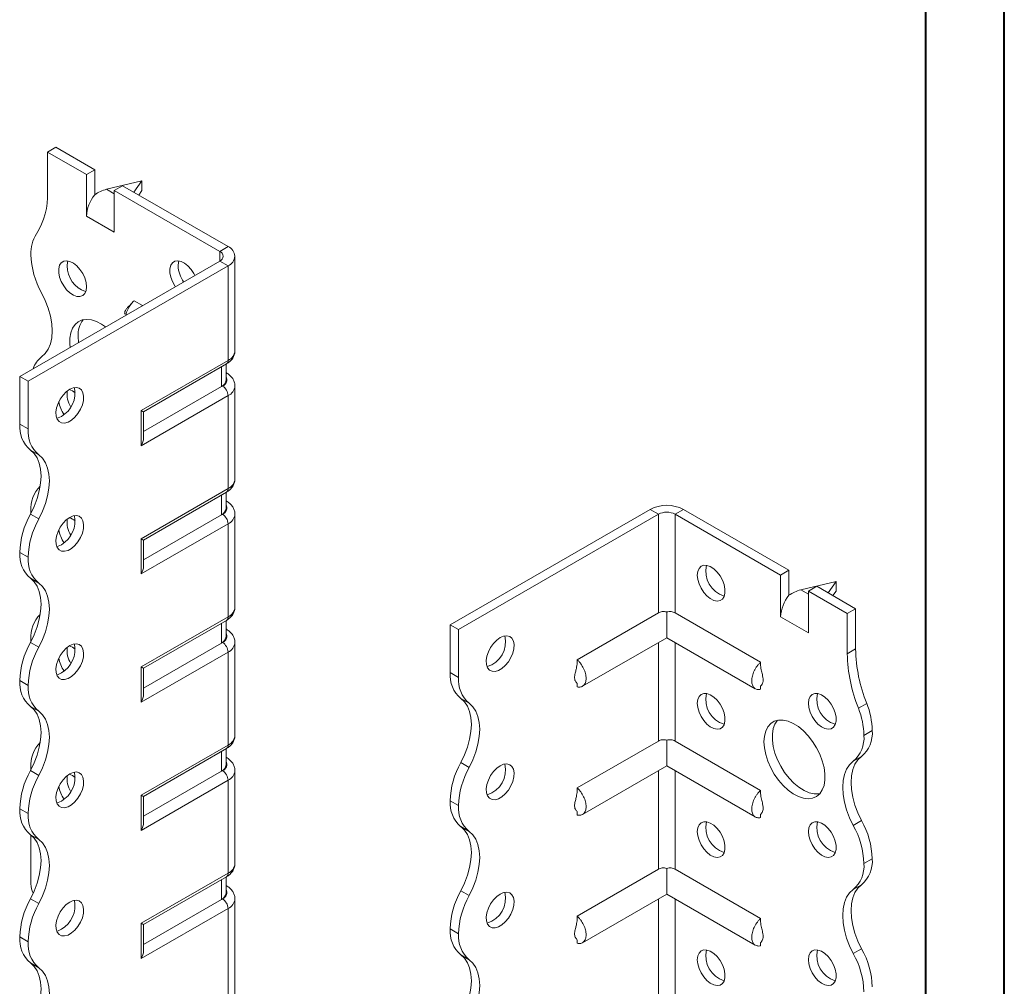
# Model space of a CAD drawing. Header units: millimetres. Extents: x 0 to 210, y 0 to 297.
# Tile 4 of 6: x 147 to 210, y 87 to 149. Entities that reach past the tile are written whole.
import ezdxf

# ---------------------------------------------------------------- set-up
doc = ezdxf.new("R2010")
doc.units = ezdxf.units.MM

msp = doc.modelspace()

# ---------------------------------------------------------------- linework, layer by layer
at = {"color": 7, "linetype": 'Continuous', "lineweight": 40}
for p, q in [((210.079, 0.215), (210.079, 297.215)), ((205.079, 5.215), (205.079, 292.215))]:
    msp.add_line(p, q, dxfattribs=at)
at = {"color": 7, "linetype": 'Continuous', "lineweight": 15}
for p, q in [((149.169, 140.284), (149.699, 140.59)), ((152.174, 139.161), (149.699, 140.59)), ((149.169, 140.284), (149.169, 137.72)), ((151.643, 138.855), (149.169, 140.284)), ((152.174, 139.161), (151.643, 138.855)), ((152.174, 137.568), (152.174, 139.161)), ((151.643, 136.202), (151.643, 138.855)), ((155.179, 138.447), (152.925, 137.911)), ((152.925, 137.911), (153.411, 137.63)), ((153.411, 137.835), (153.941, 138.141)), ((160.659, 134.263), (153.941, 138.141)), ((154.663, 137.724), (155.179, 138.447)), ((155.179, 138.447), (155.179, 137.834)), ((153.411, 135.181), (153.411, 137.835)), ((160.129, 133.957), (153.411, 137.835)), ((155.179, 137.834), (154.973, 137.546)), ((151.643, 136.202), (153.411, 135.181)), ((160.129, 133.957), (160.659, 134.263)), ((160.129, 133.957), (160.129, 133.345)), ((161.098, 127.629), (161.098, 133.651)), ((147.401, 125.997), (160.129, 133.345)), ((147.931, 125.691), (160.659, 133.038)), ((160.129, 133.345), (160.659, 133.038)), ((160.659, 127.016), (160.659, 133.038)), ((155.219, 130.51), (154.684, 130.819)), ((151.113, 128.546), (151.14, 128.156)), ((155.133, 123.826), (160.659, 127.016)), ((155.279, 123.742), (160.555, 126.787)), ((160.532, 125.753), (160.532, 126.774)), ((160.239, 125.345), (160.239, 126.605)), ((160.555, 126.224), (160.532, 126.238)), ((160.555, 126.224), (160.532, 126.236)), ((147.931, 125.691), (147.401, 125.997)), ((147.401, 122.955), (147.401, 125.997)), ((147.931, 122.649), (147.931, 125.691)), ((160.305, 125.383), (160.239, 125.345)), ((161.098, 119.463), (161.098, 125.383)), ((160.659, 124.771), (155.133, 121.581)), ((160.239, 125.345), (155.279, 122.482)), ((160.659, 118.851), (160.659, 124.771)), ((155.133, 121.581), (155.133, 123.826)), ((155.279, 122.074), (155.279, 123.742)), ((147.401, 122.955), (147.931, 122.649)), ((148.606, 120.998), (148.076, 121.304)), ((155.133, 115.661), (160.659, 118.851)), ((155.279, 115.576), (160.555, 118.622)), ((160.532, 117.588), (160.532, 118.609)), ((160.239, 117.18), (160.239, 118.44)), ((160.555, 118.059), (160.532, 118.072)), ((160.555, 118.059), (160.532, 118.07)), ((148.108, 117.421), (148.11, 117.286)), ((174.801, 110.179), (187.529, 117.527)), ((188.059, 117.22), (187.529, 117.527)), ((189.12, 117.22), (189.65, 117.527)), ((189.65, 117.527), (196.368, 113.649)), ((148.076, 117.221), (148.606, 116.915)), ((160.659, 116.606), (155.133, 113.415)), ((160.239, 117.18), (155.279, 114.316)), ((160.305, 117.218), (160.239, 117.18)), ((160.659, 110.686), (160.659, 116.606)), ((161.098, 111.298), (161.098, 117.218)), ((175.331, 109.873), (188.059, 117.22)), ((188.059, 117.22), (188.059, 110.94)), ((189.12, 110.94), (189.12, 117.22)), ((189.12, 117.22), (195.838, 113.343)), ((155.133, 113.415), (155.133, 115.661)), ((155.279, 113.908), (155.279, 115.576)), ((147.931, 114.484), (147.401, 114.79)), ((147.401, 114.789), (147.401, 114.79)), ((147.401, 114.789), (147.931, 114.483)), ((147.931, 114.483), (147.931, 114.484)), ((196.368, 113.649), (195.838, 113.343)), ((196.368, 112.056), (196.368, 113.649)), ((148.606, 112.832), (148.076, 113.139)), ((195.838, 110.689), (195.838, 113.343)), ((199.373, 112.934), (197.119, 112.398)), ((198.858, 112.211), (199.373, 112.934)), ((199.373, 112.934), (199.373, 112.322)), ((197.119, 112.398), (197.605, 112.118)), ((197.605, 112.322), (198.136, 112.628)), ((197.605, 109.668), (197.605, 112.322)), ((197.605, 112.322), (200.08, 110.893)), ((198.136, 112.628), (200.611, 111.199)), ((199.373, 112.322), (199.167, 112.033)), ((188.59, 110.994), (188.59, 109.357)), ((200.08, 110.893), (200.611, 111.199)), ((200.611, 111.199), (200.611, 108.636)), ((155.133, 107.495), (160.659, 110.686)), ((155.279, 107.411), (160.555, 110.457)), ((160.532, 109.423), (160.532, 110.443)), ((188.059, 110.94), (182.887, 107.954)), ((189.12, 110.94), (194.565, 107.797)), ((195.838, 110.689), (197.605, 109.668)), ((200.08, 110.893), (200.08, 108.329)), ((160.239, 109.014), (160.239, 110.274)), ((160.555, 109.894), (160.532, 109.907)), ((160.555, 109.894), (160.532, 109.905)), ((174.801, 110.179), (175.331, 109.873)), ((174.801, 107.138), (174.801, 110.179)), ((175.331, 106.831), (175.331, 109.873)), ((148.108, 109.255), (148.11, 109.121)), ((183.225, 106.26), (188.59, 109.357)), ((188.59, 109.357), (194.227, 106.102)), ((148.076, 109.056), (148.606, 108.749)), ((160.239, 109.014), (155.279, 106.151)), ((160.305, 109.052), (160.239, 109.014)), ((161.098, 103.132), (161.098, 109.052)), ((188.059, 109.051), (188.059, 102.775)), ((189.12, 102.775), (189.12, 109.051)), ((200.08, 108.329), (200.611, 108.636)), ((160.659, 108.44), (155.133, 105.25)), ((160.659, 102.52), (160.659, 108.44)), ((155.133, 105.25), (155.133, 107.495)), ((155.279, 105.743), (155.279, 107.411)), ((147.931, 106.318), (147.401, 106.624)), ((147.401, 106.624), (147.931, 106.318)), ((147.401, 106.624), (147.401, 106.624)), ((174.801, 107.138), (175.331, 106.831)), ((147.931, 106.318), (147.931, 106.318)), ((182.887, 106.447), (182.887, 106.226)), ((194.565, 106.284), (194.565, 106.069)), ((176.007, 105.18), (175.476, 105.486)), ((148.606, 104.667), (148.076, 104.973)), ((200.787, 104.866), (201.318, 105.172)), ((201.141, 103.136), (201.671, 103.443)), ((188.59, 102.829), (188.59, 101.191)), ((155.133, 99.33), (160.659, 102.52)), ((155.279, 99.245), (160.555, 102.291)), ((160.532, 101.257), (160.532, 102.278)), ((188.059, 102.775), (182.887, 99.789)), ((189.12, 102.775), (194.565, 99.631)), ((160.239, 100.849), (160.239, 102.109)), ((160.555, 101.728), (160.532, 101.742)), ((160.555, 101.728), (160.532, 101.739)), ((200.996, 101.791), (200.466, 101.485)), ((148.108, 101.09), (148.108, 100.95)), ((175.476, 101.403), (176.007, 101.097)), ((183.225, 98.094), (188.59, 101.191)), ((188.59, 101.191), (194.227, 97.937)), ((148.076, 100.89), (148.606, 100.584)), ((160.239, 100.849), (155.279, 97.986)), ((160.305, 100.887), (160.239, 100.849)), ((161.098, 94.967), (161.098, 100.887)), ((188.059, 100.885), (188.059, 94.609)), ((189.12, 94.609), (189.12, 100.885)), ((160.659, 100.275), (155.133, 97.085)), ((160.659, 94.355), (160.659, 100.275)), ((155.133, 97.085), (155.133, 99.33)), ((155.279, 97.577), (155.279, 99.245)), ((147.931, 98.153), (147.401, 98.459)), ((147.401, 98.458), (147.401, 98.459)), ((147.401, 98.458), (147.931, 98.152)), ((175.331, 98.666), (174.801, 98.972)), ((174.801, 98.971), (174.801, 98.972)), ((174.801, 98.971), (175.331, 98.665)), ((175.331, 98.665), (175.331, 98.666)), ((147.931, 98.152), (147.931, 98.153)), ((182.887, 98.282), (182.887, 98.06)), ((194.565, 98.119), (194.565, 97.903)), ((176.007, 97.015), (175.476, 97.321)), ((200.466, 97.402), (200.996, 97.708)), ((148.606, 96.502), (148.076, 96.808)), ((148.108, 96.784), (148.108, 93.671)), ((188.59, 94.663), (188.59, 93.026)), ((201.671, 95.278), (201.141, 94.972)), ((201.141, 94.971), (201.671, 95.277)), ((201.141, 94.972), (201.141, 94.971)), ((201.671, 95.278), (201.671, 95.277)), ((155.133, 91.165), (160.659, 94.355)), ((155.279, 91.08), (160.555, 94.126)), ((160.532, 93.092), (160.532, 94.113)), ((188.059, 94.609), (182.887, 91.623)), ((189.12, 94.609), (194.565, 91.466)), ((160.239, 92.684), (160.239, 93.943)), ((160.555, 93.563), (160.532, 93.576)), ((160.555, 93.563), (160.532, 93.574)), ((200.996, 93.626), (200.466, 93.319)), ((175.476, 93.238), (176.007, 92.932)), ((183.225, 89.929), (188.59, 93.026)), ((188.59, 93.026), (194.227, 89.772)), ((148.076, 92.724), (148.606, 92.418)), ((160.239, 92.684), (155.279, 89.82)), ((160.305, 92.722), (160.239, 92.684)), ((161.098, 72.206), (161.098, 92.722)), ((188.059, 92.72), (188.059, 86.444)), ((189.12, 86.444), (189.12, 92.72)), ((160.659, 92.109), (155.133, 88.919)), ((160.659, 71.594), (160.659, 92.109)), ((155.133, 88.919), (155.133, 91.165)), ((155.279, 89.412), (155.279, 91.08)), ((147.931, 89.988), (147.401, 90.294)), ((147.401, 90.293), (147.401, 90.294)), ((147.401, 90.293), (147.931, 89.987)), ((175.331, 90.5), (174.801, 90.806)), ((174.801, 90.806), (175.331, 90.5)), ((174.801, 90.806), (174.801, 90.806)), ((175.331, 90.5), (175.331, 90.5)), ((147.931, 89.987), (147.931, 89.988)), ((182.887, 90.116), (182.887, 89.895)), ((194.565, 89.954), (194.565, 89.738)), ((176.007, 88.849), (175.476, 89.155)), ((200.466, 89.237), (200.996, 89.543)), ((148.606, 88.336), (148.076, 88.642))]:
    msp.add_line(p, q, dxfattribs=at)
at = {"color": 7, "linetype": 'Continuous', "lineweight": 15, "flags": 128}
for points in [[(151.643, 131.711), (151.616, 131.98), (151.534, 132.265), (151.404, 132.548), (151.233, 132.809), (151.033, 133.034), (150.815, 133.207), (150.594, 133.319), (150.383, 133.362), (150.196, 133.333), (150.044, 133.234), (149.938, 133.071), (149.883, 132.855), (149.883, 132.599), (149.938, 132.32), (150.044, 132.034), (150.196, 131.76), (150.383, 131.515), (150.594, 131.314), (150.815, 131.17), (151.033, 131.092), (151.233, 131.086), (151.404, 131.15), (151.534, 131.282), (151.616, 131.473), (151.643, 131.711)], [(150.459, 133.354), (150.434, 133.275), (150.406, 133.037)], [(158.538, 132.426), (158.475, 132.548), (158.304, 132.81), (158.104, 133.035), (157.886, 133.208), (157.665, 133.32), (157.454, 133.362), (157.267, 133.333), (157.116, 133.234), (157.009, 133.072), (156.954, 132.856), (156.954, 132.6), (157.009, 132.32), (157.116, 132.034), (157.267, 131.76), (157.3, 131.712)], [(157.53, 133.355), (157.505, 133.276), (157.477, 133.038)], [(148.783, 127.238), (149.019, 127.455), (149.208, 127.735), (149.346, 128.073), (149.43, 128.46), (149.458, 128.889), (149.43, 129.351), (149.346, 129.835), (149.208, 130.332), (149.019, 130.831), (148.783, 131.32)], [(152.852, 129.144), (152.61, 129.313), (152.28, 129.488), (151.958, 129.593), (151.652, 129.628), (151.371, 129.59), (151.123, 129.482), (150.916, 129.305), (150.755, 129.065), (150.645, 128.77), (150.59, 128.427), (150.59, 128.046), (150.61, 127.85)], [(150.583, 125.18), (150.363, 125.021), (150.157, 124.808), (149.978, 124.554), (149.836, 124.276), (149.742, 123.99), (149.701, 123.714), (149.715, 123.467), (149.783, 123.263), (149.902, 123.116), (150.063, 123.034), (150.257, 123.023), (150.472, 123.083), (150.694, 123.211), (150.908, 123.398), (151.102, 123.634), (151.264, 123.902), (151.382, 124.187), (151.451, 124.469), (151.465, 124.733), (151.423, 124.96), (151.329, 125.137), (151.188, 125.253), (151.009, 125.3), (150.803, 125.275), (150.583, 125.18)], [(150.052, 123.445), (149.833, 123.35), (149.752, 123.332)], [(148.076, 121.304), (148.312, 121.087), (148.501, 120.806), (148.639, 120.469), (148.723, 120.081), (148.751, 119.652), (148.723, 119.191), (148.639, 118.706), (148.501, 118.21), (148.312, 117.711), (148.076, 117.221)], [(148.606, 116.915), (148.842, 117.405), (149.032, 117.903), (149.169, 118.4), (149.253, 118.884), (149.282, 119.346), (149.253, 119.775), (149.169, 120.163), (149.032, 120.5), (148.842, 120.78), (148.606, 120.998)], [(150.583, 117.015), (150.363, 116.856), (150.157, 116.643), (149.978, 116.389), (149.836, 116.11), (149.742, 115.824), (149.701, 115.549), (149.715, 115.302), (149.783, 115.098), (149.902, 114.95), (150.063, 114.868), (150.257, 114.857), (150.472, 114.917), (150.694, 115.045), (150.908, 115.233), (151.102, 115.468), (151.264, 115.737), (151.382, 116.021), (151.451, 116.304), (151.465, 116.567), (151.423, 116.795), (151.329, 116.972), (151.188, 117.087), (151.009, 117.134), (150.803, 117.11), (150.583, 117.015)], [(150.052, 115.28), (149.833, 115.185), (149.752, 115.167)], [(190.534, 113.342), (190.562, 113.58), (190.644, 113.771), (190.774, 113.902), (190.945, 113.967), (191.145, 113.96), (191.363, 113.883), (191.584, 113.739), (191.794, 113.538), (191.982, 113.293), (192.133, 113.019), (192.24, 112.733), (192.295, 112.454), (192.295, 112.198), (192.24, 111.982), (192.133, 111.819), (191.982, 111.72), (191.794, 111.691), (191.584, 111.734), (191.363, 111.845), (191.145, 112.019), (190.945, 112.243), (190.774, 112.505), (190.644, 112.787), (190.562, 113.072), (190.534, 113.342)], [(148.076, 113.139), (148.312, 112.921), (148.501, 112.641), (148.639, 112.303), (148.723, 111.916), (148.751, 111.487), (148.723, 111.025), (148.639, 110.541), (148.501, 110.044), (148.312, 109.546), (148.076, 109.056)], [(148.606, 108.749), (148.842, 109.239), (149.032, 109.738), (149.17, 110.235), (149.253, 110.719), (149.282, 111.181), (149.253, 111.61), (149.169, 111.997), (149.031, 112.335), (148.842, 112.615), (148.606, 112.832)], [(177.983, 109.362), (177.763, 109.203), (177.557, 108.99), (177.378, 108.736), (177.237, 108.458), (177.142, 108.172), (177.101, 107.896), (177.115, 107.649), (177.183, 107.445), (177.302, 107.298), (177.464, 107.216), (177.658, 107.205), (177.872, 107.265), (178.094, 107.393), (178.308, 107.58), (178.503, 107.816), (178.664, 108.084), (178.783, 108.369), (178.851, 108.652), (178.865, 108.915), (178.824, 109.142), (178.729, 109.319), (178.588, 109.435), (178.409, 109.482), (178.203, 109.457), (177.983, 109.362)], [(150.583, 108.849), (150.363, 108.69), (150.157, 108.477), (149.978, 108.223), (149.836, 107.945), (149.742, 107.659), (149.701, 107.383), (149.715, 107.136), (149.783, 106.932), (149.902, 106.785), (150.063, 106.703), (150.257, 106.692), (150.472, 106.752), (150.694, 106.88), (150.908, 107.067), (151.102, 107.303), (151.264, 107.571), (151.382, 107.856), (151.451, 108.139), (151.465, 108.402), (151.423, 108.629), (151.329, 108.806), (151.188, 108.922), (151.009, 108.969), (150.803, 108.944), (150.583, 108.849)], [(150.052, 107.114), (149.833, 107.019), (149.752, 107.001)], [(175.476, 101.403), (175.713, 101.893), (175.902, 102.392), (176.04, 102.888), (176.124, 103.373), (176.152, 103.834), (176.124, 104.263), (176.04, 104.651), (175.902, 104.988), (175.713, 105.269), (175.476, 105.486)], [(190.534, 105.177), (190.562, 105.414), (190.644, 105.605), (190.774, 105.737), (190.945, 105.802), (191.145, 105.795), (191.363, 105.717), (191.584, 105.573), (191.794, 105.373), (191.982, 105.128), (192.133, 104.854), (192.24, 104.568), (192.295, 104.288), (192.295, 104.032), (192.24, 103.816), (192.133, 103.654), (191.982, 103.555), (191.794, 103.526), (191.584, 103.568), (191.363, 103.68), (191.145, 103.853), (190.945, 104.078), (190.774, 104.34), (190.644, 104.622), (190.562, 104.907), (190.534, 105.177)], [(197.605, 105.177), (197.633, 105.415), (197.715, 105.606), (197.845, 105.738), (198.016, 105.802), (198.216, 105.795), (198.434, 105.718), (198.655, 105.574), (198.866, 105.373), (199.053, 105.128), (199.204, 104.854), (199.311, 104.568), (199.366, 104.289), (199.366, 104.033), (199.311, 103.817), (199.204, 103.654), (199.053, 103.555), (198.866, 103.526), (198.655, 103.569), (198.434, 103.68), (198.216, 103.854), (198.016, 104.079), (197.845, 104.34), (197.715, 104.622), (197.633, 104.907), (197.605, 105.177)], [(148.076, 104.973), (148.312, 104.756), (148.501, 104.476), (148.639, 104.138), (148.723, 103.751), (148.751, 103.322), (148.723, 102.86), (148.639, 102.376), (148.501, 101.879), (148.312, 101.38), (148.076, 100.89)], [(176.007, 101.097), (176.243, 101.587), (176.432, 102.085), (176.57, 102.582), (176.654, 103.067), (176.682, 103.528), (176.654, 103.957), (176.57, 104.345), (176.432, 104.682), (176.243, 104.962), (176.007, 105.18)], [(148.606, 100.584), (148.842, 101.074), (149.032, 101.573), (149.17, 102.069), (149.253, 102.554), (149.282, 103.015), (149.253, 103.445), (149.169, 103.832), (149.031, 104.169), (148.842, 104.45), (148.606, 104.667)], [(194.777, 102.727), (194.805, 103.091), (194.888, 103.411), (195.024, 103.68), (195.209, 103.889), (195.437, 104.032), (195.702, 104.106), (195.996, 104.107), (196.312, 104.036), (196.639, 103.896), (196.968, 103.69), (197.291, 103.423), (197.597, 103.105), (197.878, 102.743), (198.125, 102.348), (198.333, 101.932), (198.493, 101.507), (198.603, 101.084), (198.659, 100.677), (198.659, 100.296), (198.603, 99.953), (198.493, 99.657), (198.333, 99.417), (198.125, 99.241), (197.878, 99.132), (197.597, 99.094), (197.291, 99.129), (196.968, 99.235), (196.639, 99.409), (196.312, 99.646), (195.996, 99.94), (195.702, 100.281), (195.437, 100.661), (195.209, 101.068), (195.024, 101.49), (194.888, 101.915), (194.805, 102.332), (194.777, 102.727)], [(195.638, 104.095), (195.48, 103.859), (195.37, 103.563), (195.314, 103.22), (195.314, 102.839), (195.37, 102.432), (195.48, 102.009), (195.641, 101.584), (195.848, 101.168), (196.095, 100.773), (196.376, 100.411), (196.682, 100.093), (197.005, 99.826), (197.334, 99.62), (197.661, 99.479), (197.977, 99.409), (198.271, 99.41), (198.336, 99.421)], [(200.996, 101.791), (200.76, 101.574), (200.571, 101.293), (200.433, 100.956), (200.349, 100.568), (200.321, 100.139), (200.349, 99.678), (200.433, 99.193), (200.571, 98.696), (200.76, 98.198), (200.996, 97.708)], [(177.983, 101.197), (177.763, 101.038), (177.557, 100.825), (177.378, 100.571), (177.237, 100.292), (177.142, 100.006), (177.101, 99.731), (177.115, 99.484), (177.183, 99.28), (177.302, 99.132), (177.464, 99.05), (177.658, 99.039), (177.872, 99.1), (178.094, 99.227), (178.308, 99.415), (178.503, 99.65), (178.664, 99.919), (178.783, 100.203), (178.851, 100.486), (178.865, 100.749), (178.824, 100.977), (178.729, 101.154), (178.588, 101.269), (178.409, 101.316), (178.203, 101.292), (177.983, 101.197)], [(200.466, 97.402), (200.23, 97.892), (200.041, 98.39), (199.903, 98.887), (199.819, 99.371), (199.79, 99.833), (199.818, 100.262), (199.902, 100.65), (200.04, 100.987), (200.229, 101.268), (200.466, 101.485)], [(150.583, 100.684), (150.363, 100.525), (150.157, 100.312), (149.978, 100.058), (149.836, 99.779), (149.742, 99.493), (149.701, 99.218), (149.715, 98.971), (149.783, 98.767), (149.902, 98.619), (150.063, 98.538), (150.257, 98.526), (150.472, 98.587), (150.694, 98.715), (150.908, 98.902), (151.102, 99.137), (151.264, 99.406), (151.382, 99.69), (151.451, 99.973), (151.465, 100.237), (151.423, 100.464), (151.329, 100.641), (151.188, 100.757), (151.009, 100.803), (150.803, 100.779), (150.583, 100.684)], [(150.052, 98.949), (149.833, 98.854), (149.752, 98.836)], [(175.476, 93.238), (175.713, 93.728), (175.902, 94.226), (176.04, 94.723), (176.124, 95.207), (176.152, 95.669), (176.123, 96.098), (176.039, 96.486), (175.901, 96.823), (175.712, 97.103), (175.476, 97.321)], [(190.534, 97.011), (190.562, 97.249), (190.644, 97.44), (190.774, 97.572), (190.945, 97.636), (191.145, 97.629), (191.363, 97.552), (191.584, 97.408), (191.794, 97.207), (191.982, 96.962), (192.133, 96.688), (192.24, 96.402), (192.295, 96.123), (192.295, 95.867), (192.24, 95.651), (192.133, 95.488), (191.982, 95.389), (191.794, 95.36), (191.584, 95.403), (191.363, 95.514), (191.145, 95.688), (190.945, 95.913), (190.774, 96.174), (190.644, 96.456), (190.562, 96.741), (190.534, 97.011)], [(197.605, 97.012), (197.633, 97.25), (197.715, 97.441), (197.845, 97.572), (198.016, 97.637), (198.216, 97.63), (198.434, 97.552), (198.655, 97.409), (198.866, 97.208), (199.053, 96.963), (199.204, 96.689), (199.311, 96.403), (199.366, 96.123), (199.366, 95.867), (199.311, 95.651), (199.204, 95.489), (199.053, 95.39), (198.866, 95.361), (198.655, 95.403), (198.434, 95.515), (198.216, 95.689), (198.016, 95.913), (197.845, 96.175), (197.715, 96.457), (197.633, 96.742), (197.605, 97.012)], [(148.076, 96.808), (148.312, 96.59), (148.501, 96.31), (148.639, 95.973), (148.723, 95.585), (148.751, 95.156), (148.723, 94.694), (148.639, 94.21), (148.501, 93.713), (148.312, 93.214), (148.076, 92.724)], [(176.007, 92.932), (176.243, 93.421), (176.432, 93.92), (176.57, 94.417), (176.654, 94.901), (176.682, 95.363), (176.654, 95.792), (176.57, 96.179), (176.432, 96.517), (176.243, 96.797), (176.007, 97.015)], [(148.606, 92.418), (148.842, 92.908), (149.031, 93.407), (149.169, 93.904), (149.253, 94.388), (149.282, 94.85), (149.253, 95.279), (149.169, 95.666), (149.031, 96.004), (148.842, 96.284), (148.606, 96.502)], [(200.996, 93.626), (200.76, 93.408), (200.571, 93.128), (200.433, 92.79), (200.349, 92.403), (200.321, 91.974), (200.349, 91.512), (200.433, 91.028), (200.571, 90.531), (200.76, 90.033), (200.996, 89.543)], [(177.983, 93.031), (177.763, 92.872), (177.557, 92.659), (177.378, 92.405), (177.237, 92.127), (177.142, 91.841), (177.101, 91.566), (177.115, 91.318), (177.183, 91.114), (177.302, 90.967), (177.464, 90.885), (177.658, 90.874), (177.872, 90.934), (178.094, 91.062), (178.308, 91.25), (178.503, 91.485), (178.664, 91.753), (178.783, 92.038), (178.851, 92.321), (178.865, 92.584), (178.824, 92.811), (178.729, 92.988), (178.588, 93.104), (178.409, 93.151), (178.203, 93.126), (177.983, 93.031)], [(200.466, 89.237), (200.229, 89.727), (200.04, 90.225), (199.902, 90.722), (199.818, 91.206), (199.79, 91.668), (199.818, 92.097), (199.902, 92.484), (200.04, 92.822), (200.229, 93.102), (200.466, 93.319)], [(150.583, 92.519), (150.363, 92.36), (150.157, 92.146), (149.978, 91.893), (149.836, 91.614), (149.742, 91.328), (149.701, 91.053), (149.715, 90.805), (149.783, 90.602), (149.902, 90.454), (150.063, 90.372), (150.257, 90.361), (150.472, 90.421), (150.694, 90.549), (150.908, 90.737), (151.102, 90.972), (151.264, 91.24), (151.382, 91.525), (151.451, 91.808), (151.465, 92.071), (151.423, 92.299), (151.329, 92.476), (151.188, 92.591), (151.009, 92.638), (150.803, 92.613), (150.583, 92.519)], [(150.052, 90.783), (149.833, 90.688), (149.752, 90.671)], [(175.476, 85.072), (175.713, 85.562), (175.902, 86.061), (176.04, 86.558), (176.124, 87.042), (176.152, 87.504), (176.123, 87.933), (176.039, 88.32), (175.901, 88.658), (175.712, 88.938), (175.476, 89.155)], [(190.534, 88.846), (190.562, 89.084), (190.644, 89.274), (190.774, 89.406), (190.945, 89.471), (191.145, 89.464), (191.363, 89.386), (191.584, 89.243), (191.794, 89.042), (191.982, 88.797), (192.133, 88.523), (192.24, 88.237), (192.295, 87.957), (192.295, 87.701), (192.24, 87.485), (192.133, 87.323), (191.982, 87.224), (191.794, 87.195), (191.584, 87.237), (191.363, 87.349), (191.145, 87.523), (190.945, 87.747), (190.774, 88.009), (190.644, 88.291), (190.562, 88.576), (190.534, 88.846)], [(197.605, 88.847), (197.633, 89.084), (197.715, 89.275), (197.845, 89.407), (198.016, 89.471), (198.216, 89.465), (198.434, 89.387), (198.655, 89.243), (198.866, 89.043), (199.053, 88.797), (199.204, 88.523), (199.311, 88.238), (199.366, 87.958), (199.366, 87.702), (199.311, 87.486), (199.204, 87.324), (199.053, 87.225), (198.866, 87.195), (198.655, 87.238), (198.434, 87.35), (198.216, 87.523), (198.016, 87.748), (197.845, 88.01), (197.715, 88.292), (197.633, 88.577), (197.605, 88.847)], [(148.076, 88.642), (148.312, 88.425), (148.501, 88.145), (148.639, 87.807), (148.723, 87.42), (148.751, 86.991), (148.723, 86.529), (148.639, 86.044), (148.501, 85.548), (148.312, 85.049), (148.076, 84.559)], [(176.007, 84.766), (176.243, 85.256), (176.432, 85.755), (176.57, 86.252), (176.654, 86.736), (176.682, 87.198), (176.654, 87.627), (176.57, 88.014), (176.432, 88.351), (176.243, 88.632), (176.007, 88.849)], [(148.606, 84.253), (148.842, 84.743), (149.031, 85.241), (149.169, 85.738), (149.253, 86.223), (149.282, 86.684), (149.253, 87.114), (149.169, 87.501), (149.031, 87.839), (148.842, 88.119), (148.606, 88.336)]]:
    msp.add_lwpolyline(points, dxfattribs=at)
at = {"color": 7, "linetype": 'Continuous', "lineweight": 15}
for centre, radius, start, end in [((144.564, 137.532), 4.608, 327.74846, 2.33871), ((153.943, 136.096), 2.302, 140.22793, 177.36071), ((150.409, 133.844), 2.303, 147.74162, 182.29833), ((160.427, 133.651), 0.655, 290.78342, 69.21658), ((153.417, 133.917), 5.312, 181.78232, 209.26309), ((160.012, 133.651), 0.327, 290.78342, 69.21658), ((152.155, 133.049), 1.749, 180.39184, 251.17176), ((159.363, 133.12), 1.888, 182.4818, 215.71501), ((152.672, 128.643), 1.562, 141.86653, 183.55936), ((160.348, 127.704), 0.754, 294.37466, 354.3052), ((149.723, 126.001), 1.553, 127.23476, 161.82827), ((160.414, 126.989), 0.246, 305.01333, 6.29885), ((160.156, 125.788), 0.431, 290.26685, 29.20572), ((160.032, 125.803), 0.503, 294.37466, 354.3052), ((159.891, 124.736), 0.768, 2.60548, 57.39452), ((160.363, 125.447), 0.738, 293.67454, 355.22508), ((149.167, 124.954), 1.749, 300.39229, 11.17657), ((151.995, 124.864), 1.584, 172.42806, 211.21507), ((150.21, 124.102), 1.119, 49.55922, 71.88464), ((151.869, 124.699), 2.005, 188.89661, 214.6427), ((149.354, 122.79), 1.96, 175.16429, 229.31203), ((149.884, 122.484), 1.96, 175.16429, 229.31203), ((160.348, 119.538), 0.754, 294.37466, 354.3052), ((150.111, 117.578), 2.009, 134.71765, 184.47723), ((160.414, 118.824), 0.246, 305.01333, 6.29885), ((160.032, 117.638), 0.503, 294.37466, 354.3052), ((160.156, 117.622), 0.431, 290.26685, 29.20572), ((188.59, 115.48), 2.306, 62.60967, 117.39033), ((188.59, 116.197), 1.153, 62.60967, 117.39033), ((152.71, 114.625), 5.312, 150.73691, 178.21768), ((153.24, 114.318), 5.312, 150.73691, 178.21768), ((149.167, 116.788), 1.749, 300.39229, 11.17657), ((151.995, 116.699), 1.584, 172.42806, 211.21507), ((150.21, 115.936), 1.119, 49.55922, 71.88464), ((159.891, 116.571), 0.768, 2.60548, 57.39452), ((160.363, 117.282), 0.738, 293.67454, 355.22508), ((151.869, 116.534), 2.005, 188.89661, 214.6427), ((149.352, 114.624), 1.959, 175.16254, 229.32327), ((149.883, 114.318), 1.959, 175.16254, 229.32327), ((192.723, 113.585), 1.65, 166.69046, 253.30416), ((198.137, 110.583), 2.302, 140.22793, 177.36071), ((160.348, 111.373), 0.754, 294.37466, 354.3052), ((150.111, 109.412), 2.009, 134.71765, 184.47723), ((160.414, 110.659), 0.246, 305.01333, 6.29885), ((160.032, 109.472), 0.503, 294.37466, 354.3052), ((160.156, 109.457), 0.431, 290.26685, 29.20572), ((176.678, 109.095), 1.65, 286.69605, 13.30932), ((152.71, 106.459), 5.312, 150.73691, 178.21768), ((153.24, 106.153), 5.312, 150.73691, 178.21768), ((149.167, 108.623), 1.749, 300.39229, 11.17657), ((151.995, 108.533), 1.584, 172.42806, 211.21507), ((150.21, 107.771), 1.119, 49.55922, 71.88464), ((159.891, 108.405), 0.768, 2.60548, 57.39452), ((160.363, 109.116), 0.738, 293.67454, 355.22508), ((210.367, 108.824), 9.758, 181.10398, 201.97437), ((151.869, 108.368), 2.005, 188.89661, 214.6427), ((209.837, 108.517), 9.758, 181.10398, 201.97437), ((149.352, 106.459), 1.959, 175.16254, 229.32327), ((176.754, 106.972), 1.96, 175.16429, 229.31203), ((177.285, 106.666), 1.96, 175.16429, 229.31203), ((149.883, 106.153), 1.959, 175.16254, 229.32327), ((192.723, 105.42), 1.65, 166.69046, 253.30416), ((199.794, 105.421), 1.65, 166.69046, 253.30416), ((196.261, 103.04), 4.881, 1.13517, 21.97152), ((196.791, 103.346), 4.881, 1.13517, 21.97152), ((199.718, 103.277), 1.96, 310.68797, 4.83571), ((160.348, 103.207), 0.754, 294.37466, 354.3052), ((199.188, 102.971), 1.96, 310.68797, 4.83571), ((150.111, 101.247), 2.009, 134.72167, 184.47672), ((160.414, 102.493), 0.246, 305.01333, 6.29885), ((160.032, 101.307), 0.503, 294.37466, 354.3052), ((160.156, 101.291), 0.431, 290.26685, 29.20572), ((180.11, 98.807), 5.312, 150.73691, 178.21768), ((180.641, 98.5), 5.312, 150.73691, 178.21768), ((176.678, 100.93), 1.65, 286.69605, 13.30932), ((152.71, 98.294), 5.312, 150.73691, 178.21768), ((153.24, 97.988), 5.312, 150.73691, 178.21768), ((149.167, 100.458), 1.749, 300.39229, 11.17657), ((151.995, 100.368), 1.584, 172.42806, 211.21507), ((150.21, 99.606), 1.119, 49.55922, 71.88464), ((159.891, 100.24), 0.768, 2.60548, 57.39452), ((160.363, 100.951), 0.738, 293.67454, 355.22508), ((151.869, 100.203), 2.005, 188.89661, 214.6427), ((149.352, 98.293), 1.959, 175.16254, 229.32327), ((176.753, 98.806), 1.959, 175.16254, 229.32327), ((177.283, 98.5), 1.959, 175.16254, 229.32327), ((149.883, 97.987), 1.959, 175.16254, 229.32327), ((192.723, 97.254), 1.65, 166.69046, 253.30416), ((199.794, 97.255), 1.65, 166.69046, 253.30416), ((195.835, 94.806), 5.308, 1.78273, 29.26742), ((196.365, 95.113), 5.308, 1.78273, 29.26742), ((160.348, 95.042), 0.754, 294.37466, 354.3052), ((199.188, 94.806), 1.96, 310.68797, 4.83571), ((199.718, 95.112), 1.96, 310.68797, 4.83571), ((160.414, 94.328), 0.246, 305.01333, 6.29885), ((149.511, 93.714), 1.404, 181.77145, 206.56703), ((160.032, 93.142), 0.503, 294.37466, 354.3052), ((160.156, 93.126), 0.431, 290.26685, 29.20572), ((180.11, 90.641), 5.312, 150.73691, 178.21768), ((180.641, 90.335), 5.312, 150.73691, 178.21768), ((176.678, 92.764), 1.65, 286.69605, 13.30932), ((152.707, 90.129), 5.308, 150.73258, 178.21727), ((153.237, 89.823), 5.308, 150.73258, 178.21727), ((149.167, 92.292), 1.749, 300.39229, 11.17657), ((159.891, 92.074), 0.768, 2.60548, 57.39452), ((160.363, 92.786), 0.738, 293.67454, 355.22508), ((149.352, 90.128), 1.959, 175.16254, 229.32327), ((176.753, 90.641), 1.959, 175.16254, 229.32327), ((177.283, 90.335), 1.959, 175.16254, 229.32327), ((149.883, 89.822), 1.959, 175.16254, 229.32327), ((192.723, 89.089), 1.65, 166.69046, 253.30416), ((199.794, 89.09), 1.65, 166.69046, 253.30416), ((195.832, 86.64), 5.312, 1.78232, 29.26309), ((196.362, 86.946), 5.312, 1.78232, 29.26309)]:
    msp.add_arc(centre, radius, start, end, dxfattribs=at)
for centre, major_axis, ratio, start_param, end_param in [((152.925, 136.686), (1.39, 0.796), 0.717477, 1.181016, 1.704614), ((154.779, 124.03), (0.5, -0.289), 0.00007, 0.000041, 0.785439), ((154.779, 121.785), (0.354, 0.612), 0.577335, 4.71243, 5.497828), ((154.779, 115.865), (0.5, -0.289), 0.00007, 0.000041, 0.785439), ((154.779, 113.62), (0.354, 0.612), 0.577335, 4.71243, 5.497828), ((197.119, 111.174), (1.39, 0.796), 0.717477, 1.181016, 1.704614), ((154.779, 107.7), (0.5, -0.289), 0.00007, 0.000041, 0.785439), ((154.779, 105.454), (0.354, 0.612), 0.577335, 4.71243, 5.497828), ((154.779, 99.534), (0.5, -0.289), 0.00007, 0.000041, 0.785439), ((154.779, 97.289), (0.354, 0.612), 0.577335, 4.71243, 5.497828), ((154.779, 91.369), (0.5, -0.289), 0.00007, 0.000041, 0.785439), ((154.779, 89.123), (0.354, 0.612), 0.577335, 4.71243, 5.497828)]:
    msp.add_ellipse(centre, major_axis=major_axis, ratio=ratio, start_param=start_param, end_param=end_param, dxfattribs=at)
for points, knots in [([(154.537, 130.676), (154.498, 130.629), (154.406, 130.52), (154.265, 130.395), (154.162, 130.269), (154.114, 130.183), (154.095, 130.134), (154.085, 130.101), (154.079, 130.068), (154.076, 130.038), (154.078, 130.011), (154.082, 129.986), (154.089, 129.97), (154.095, 129.969), (154.097, 129.968)], [0, 0, 0, 0, 0.188459, 0.442396, 0.654057, 0.739658, 0.773076, 0.801841, 0.828617, 0.856601, 0.888626, 0.925867, 0.96442, 1, 1, 1, 1]), ([(154.684, 130.819), (154.628, 130.764), (154.489, 130.627), (154.308, 130.346), (154.185, 130.078), (154.163, 129.933), (154.158, 129.898)], [0, 0, 0, 0, 0.225912, 0.558443, 0.890983, 1, 1, 1, 1]), ([(160.555, 126.787), (160.604, 126.818), (160.727, 126.895), (160.888, 127.048), (161.018, 127.25), (161.092, 127.448), (161.09, 127.575), (161.09, 127.626)], [0, 0, 0, 0, 0.1593572, 0.4039436, 0.6332386, 0.8537546, 1, 1, 1, 1]), ([(161.09, 125.386), (161.092, 125.417), (161.1, 125.525), (161.042, 125.708), (160.928, 125.912), (160.765, 126.089), (160.626, 126.179), (160.555, 126.224)], [0, 0, 0, 0, 0.087634, 0.314591, 0.537105, 0.766223, 1, 1, 1, 1]), ([(160.555, 118.622), (160.604, 118.652), (160.727, 118.729), (160.888, 118.883), (161.018, 119.085), (161.092, 119.282), (161.09, 119.41), (161.09, 119.461)], [0, 0, 0, 0, 0.1593572, 0.4039436, 0.6332386, 0.8537546, 1, 1, 1, 1]), ([(161.09, 117.221), (161.092, 117.251), (161.1, 117.36), (161.042, 117.542), (160.928, 117.747), (160.765, 117.923), (160.626, 118.014), (160.555, 118.059)], [0, 0, 0, 0, 0.087634, 0.314591, 0.537105, 0.766223, 1, 1, 1, 1]), ([(160.555, 110.457), (160.604, 110.487), (160.727, 110.564), (160.888, 110.718), (161.018, 110.92), (161.092, 111.117), (161.09, 111.245), (161.09, 111.295)], [0, 0, 0, 0, 0.159357, 0.403944, 0.633239, 0.853755, 1, 1, 1, 1]), ([(188.59, 110.994), (188.543, 111.009), (188.495, 111.018), (188.4, 111.026), (188.353, 111.025), (188.215, 111.009), (188.13, 110.981), (188.059, 110.94)], [0, 0, 0, 0, 0.25, 0.25, 0.5, 0.5, 1, 1, 1, 1]), ([(189.12, 110.94), (189.084, 110.96), (189.046, 110.978), (188.963, 111.004), (188.918, 111.014), (188.827, 111.025), (188.78, 111.026), (188.684, 111.018), (188.636, 111.009), (188.59, 110.994)], [0, 0, 0, 0, 0.25, 0.25, 0.5, 0.5, 0.75, 0.75, 1, 1, 1, 1]), ([(161.09, 109.055), (161.092, 109.086), (161.1, 109.195), (161.042, 109.377), (160.928, 109.581), (160.765, 109.758), (160.626, 109.848), (160.555, 109.894)], [0, 0, 0, 0, 0.087634, 0.314591, 0.537105, 0.766223, 1, 1, 1, 1]), ([(182.887, 106.226), (182.927, 106.215), (182.967, 106.21), (183.044, 106.207), (183.081, 106.21), (183.149, 106.225), (183.182, 106.237), (183.242, 106.268), (183.27, 106.289), (183.321, 106.337), (183.343, 106.365), (183.382, 106.428), (183.399, 106.463), (183.426, 106.54), (183.436, 106.58), (183.449, 106.668), (183.453, 106.715), (183.453, 106.812), (183.449, 106.862), (183.436, 106.965), (183.426, 107.018), (183.386, 107.179), (183.346, 107.288), (183.245, 107.501), (183.184, 107.603), (183.08, 107.746), (183.044, 107.792), (182.967, 107.877), (182.927, 107.917), (182.887, 107.954)], [0, 0, 0, 0, 0.0625, 0.0625, 0.125, 0.125, 0.1875, 0.1875, 0.25, 0.25, 0.3125, 0.3125, 0.375, 0.375, 0.4375, 0.4375, 0.5, 0.5, 0.5625, 0.5625, 0.625, 0.625, 0.75, 0.75, 0.875, 0.875, 0.9375, 0.9375, 1, 1, 1, 1]), ([(182.887, 107.75), (182.873, 107.633), (182.851, 107.434), (182.781, 107.195), (182.74, 107.016), (182.718, 106.864), (182.723, 106.733), (182.747, 106.644), (182.784, 106.564), (182.852, 106.5), (182.875, 106.454), (182.887, 106.429)], [0, 0, 0, 0, 0.183845, 0.312711, 0.387766, 0.468607, 0.561014, 0.614242, 0.675479, 0.825899, 1, 1, 1, 1]), ([(194.565, 107.797), (194.525, 107.76), (194.485, 107.72), (194.408, 107.635), (194.372, 107.589), (194.303, 107.495), (194.27, 107.446), (194.21, 107.344), (194.182, 107.291), (194.131, 107.185), (194.109, 107.131), (194.07, 107.023), (194.053, 106.969), (194.026, 106.861), (194.016, 106.809), (194.003, 106.706), (193.999, 106.655), (193.999, 106.509), (194.012, 106.421), (194.066, 106.268), (194.105, 106.204), (194.207, 106.107), (194.267, 106.075), (194.371, 106.053), (194.408, 106.05), (194.484, 106.052), (194.525, 106.058), (194.565, 106.069)], [0, 0, 0, 0, 0.0625, 0.0625, 0.125, 0.125, 0.1875, 0.1875, 0.25, 0.25, 0.3125, 0.3125, 0.375, 0.375, 0.4375, 0.4375, 0.5, 0.5, 0.625, 0.625, 0.75, 0.75, 0.875, 0.875, 0.9375, 0.9375, 1, 1, 1, 1]), ([(194.57, 106.275), (194.572, 106.275), (194.579, 106.275), (194.627, 106.335), (194.689, 106.44), (194.73, 106.568), (194.732, 106.74), (194.69, 106.965), (194.606, 107.247), (194.579, 107.471), (194.565, 107.593)], [0, 0, 0, 0, 0.082719, 0.205131, 0.329338, 0.43478, 0.526561, 0.636523, 0.801685, 1, 1, 1, 1]), ([(160.555, 102.291), (160.604, 102.322), (160.727, 102.399), (160.888, 102.552), (161.018, 102.754), (161.092, 102.952), (161.09, 103.079), (161.09, 103.13)], [0, 0, 0, 0, 0.159357, 0.403944, 0.633239, 0.853755, 1, 1, 1, 1]), ([(188.59, 102.829), (188.543, 102.843), (188.495, 102.852), (188.4, 102.861), (188.353, 102.86), (188.215, 102.844), (188.13, 102.816), (188.059, 102.775)], [0, 0, 0, 0, 0.25, 0.25, 0.5, 0.5, 1, 1, 1, 1]), ([(189.12, 102.775), (189.085, 102.795), (189.046, 102.812), (188.963, 102.839), (188.919, 102.849), (188.781, 102.865), (188.684, 102.858), (188.59, 102.829)], [0, 0, 0, 0, 0.25, 0.25, 0.5, 0.5, 1, 1, 1, 1]), ([(161.09, 100.89), (161.092, 100.92), (161.1, 101.029), (161.042, 101.211), (160.928, 101.416), (160.765, 101.593), (160.626, 101.683), (160.555, 101.728)], [0, 0, 0, 0, 0.087634, 0.314591, 0.537105, 0.766223, 1, 1, 1, 1]), ([(182.887, 98.06), (182.927, 98.05), (182.967, 98.044), (183.044, 98.042), (183.081, 98.045), (183.149, 98.06), (183.182, 98.071), (183.242, 98.103), (183.27, 98.123), (183.321, 98.171), (183.343, 98.199), (183.382, 98.262), (183.399, 98.298), (183.426, 98.374), (183.436, 98.415), (183.449, 98.502), (183.453, 98.549), (183.453, 98.646), (183.449, 98.696), (183.436, 98.799), (183.426, 98.853), (183.386, 99.014), (183.346, 99.122), (183.245, 99.336), (183.184, 99.438), (183.08, 99.581), (183.044, 99.626), (182.967, 99.712), (182.927, 99.751), (182.887, 99.789)], [0, 0, 0, 0, 0.0625, 0.0625, 0.125, 0.125, 0.1875, 0.1875, 0.25, 0.25, 0.3125, 0.3125, 0.375, 0.375, 0.4375, 0.4375, 0.5, 0.5, 0.5625, 0.5625, 0.625, 0.625, 0.75, 0.75, 0.875, 0.875, 0.9375, 0.9375, 1, 1, 1, 1]), ([(182.887, 99.585), (182.873, 99.468), (182.851, 99.268), (182.781, 99.029), (182.74, 98.851), (182.718, 98.699), (182.723, 98.567), (182.747, 98.479), (182.784, 98.399), (182.852, 98.335), (182.875, 98.289), (182.887, 98.264)], [0, 0, 0, 0, 0.183845, 0.312711, 0.387766, 0.468607, 0.561014, 0.614242, 0.675479, 0.825899, 1, 1, 1, 1]), ([(194.565, 99.631), (194.525, 99.594), (194.485, 99.555), (194.408, 99.47), (194.372, 99.424), (194.303, 99.329), (194.27, 99.28), (194.21, 99.179), (194.182, 99.126), (194.131, 99.019), (194.109, 98.966), (194.07, 98.858), (194.053, 98.803), (194.026, 98.696), (194.016, 98.643), (194.003, 98.54), (193.999, 98.49), (193.999, 98.344), (194.012, 98.256), (194.066, 98.102), (194.105, 98.039), (194.207, 97.942), (194.267, 97.91), (194.371, 97.888), (194.408, 97.885), (194.484, 97.887), (194.525, 97.893), (194.565, 97.903)], [0, 0, 0, 0, 0.0625, 0.0625, 0.125, 0.125, 0.1875, 0.1875, 0.25, 0.25, 0.3125, 0.3125, 0.375, 0.375, 0.4375, 0.4375, 0.5, 0.5, 0.625, 0.625, 0.75, 0.75, 0.875, 0.875, 0.9375, 0.9375, 1, 1, 1, 1]), ([(194.57, 98.11), (194.572, 98.11), (194.579, 98.11), (194.627, 98.17), (194.689, 98.275), (194.73, 98.403), (194.732, 98.574), (194.69, 98.8), (194.606, 99.082), (194.579, 99.305), (194.565, 99.427)], [0, 0, 0, 0, 0.082719, 0.205131, 0.329338, 0.43478, 0.526561, 0.636523, 0.801685, 1, 1, 1, 1]), ([(160.555, 94.126), (160.604, 94.156), (160.727, 94.233), (160.888, 94.387), (161.018, 94.589), (161.092, 94.786), (161.09, 94.914), (161.09, 94.965)], [0, 0, 0, 0, 0.159357, 0.403944, 0.633239, 0.853755, 1, 1, 1, 1]), ([(188.59, 94.663), (188.543, 94.678), (188.495, 94.687), (188.4, 94.695), (188.353, 94.694), (188.215, 94.678), (188.13, 94.65), (188.059, 94.609)], [0, 0, 0, 0, 0.25, 0.25, 0.5, 0.5, 1, 1, 1, 1]), ([(189.12, 94.609), (189.085, 94.629), (189.046, 94.647), (188.963, 94.674), (188.919, 94.683), (188.781, 94.7), (188.684, 94.692), (188.59, 94.663)], [0, 0, 0, 0, 0.25, 0.25, 0.5, 0.5, 1, 1, 1, 1]), ([(161.09, 92.725), (161.092, 92.755), (161.1, 92.864), (161.042, 93.046), (160.928, 93.251), (160.765, 93.427), (160.626, 93.517), (160.555, 93.563)], [0, 0, 0, 0, 0.087634, 0.314591, 0.537105, 0.766223, 1, 1, 1, 1]), ([(182.887, 89.895), (182.927, 89.884), (182.967, 89.879), (183.044, 89.876), (183.081, 89.879), (183.149, 89.894), (183.182, 89.906), (183.242, 89.938), (183.27, 89.958), (183.321, 90.006), (183.343, 90.034), (183.382, 90.097), (183.399, 90.132), (183.426, 90.209), (183.436, 90.25), (183.449, 90.337), (183.453, 90.384), (183.453, 90.481), (183.449, 90.531), (183.436, 90.634), (183.426, 90.687), (183.386, 90.848), (183.346, 90.957), (183.245, 91.171), (183.184, 91.272), (183.08, 91.415), (183.044, 91.461), (182.967, 91.546), (182.927, 91.586), (182.887, 91.623)], [0, 0, 0, 0, 0.0625, 0.0625, 0.125, 0.125, 0.1875, 0.1875, 0.25, 0.25, 0.3125, 0.3125, 0.375, 0.375, 0.4375, 0.4375, 0.5, 0.5, 0.5625, 0.5625, 0.625, 0.625, 0.75, 0.75, 0.875, 0.875, 0.9375, 0.9375, 1, 1, 1, 1]), ([(182.887, 91.419), (182.873, 91.302), (182.851, 91.103), (182.781, 90.864), (182.74, 90.685), (182.718, 90.533), (182.723, 90.402), (182.747, 90.314), (182.784, 90.233), (182.852, 90.17), (182.875, 90.123), (182.887, 90.099)], [0, 0, 0, 0, 0.183845, 0.312711, 0.387766, 0.468607, 0.561014, 0.614242, 0.675479, 0.825899, 1, 1, 1, 1]), ([(194.565, 91.466), (194.525, 91.429), (194.485, 91.389), (194.408, 91.304), (194.372, 91.258), (194.303, 91.164), (194.27, 91.115), (194.21, 91.013), (194.182, 90.96), (194.131, 90.854), (194.109, 90.8), (194.07, 90.693), (194.053, 90.638), (194.026, 90.531), (194.016, 90.478), (194.003, 90.375), (193.999, 90.324), (193.999, 90.179), (194.012, 90.09), (194.066, 89.937), (194.105, 89.873), (194.207, 89.777), (194.267, 89.745), (194.371, 89.722), (194.408, 89.719), (194.484, 89.722), (194.525, 89.727), (194.565, 89.738)], [0, 0, 0, 0, 0.0625, 0.0625, 0.125, 0.125, 0.1875, 0.1875, 0.25, 0.25, 0.3125, 0.3125, 0.375, 0.375, 0.4375, 0.4375, 0.5, 0.5, 0.625, 0.625, 0.75, 0.75, 0.875, 0.875, 0.9375, 0.9375, 1, 1, 1, 1]), ([(194.57, 89.944), (194.572, 89.944), (194.579, 89.944), (194.627, 90.004), (194.689, 90.109), (194.73, 90.237), (194.732, 90.409), (194.69, 90.635), (194.606, 90.916), (194.579, 91.14), (194.565, 91.262)], [0, 0, 0, 0, 0.0827188, 0.2051315, 0.3293385, 0.4347802, 0.5265606, 0.6365233, 0.8016854, 1, 1, 1, 1])]:
    msp.add_open_spline(points, degree=3, knots=knots, dxfattribs=at)
for points in [[(182.887, 107.954), (182.887, 107.886), (182.887, 107.818), (182.887, 107.75)], [(194.565, 107.797), (194.565, 107.729), (194.565, 107.661), (194.565, 107.593)], [(182.887, 99.789), (182.887, 99.721), (182.887, 99.653), (182.887, 99.585)], [(194.565, 99.631), (194.565, 99.563), (194.565, 99.495), (194.565, 99.427)], [(182.887, 91.623), (182.887, 91.555), (182.887, 91.487), (182.887, 91.419)], [(194.565, 91.466), (194.565, 91.398), (194.565, 91.33), (194.565, 91.262)]]:
    msp.add_open_spline(points, degree=3, dxfattribs=at)

doc.saveas('drawing.dxf')
